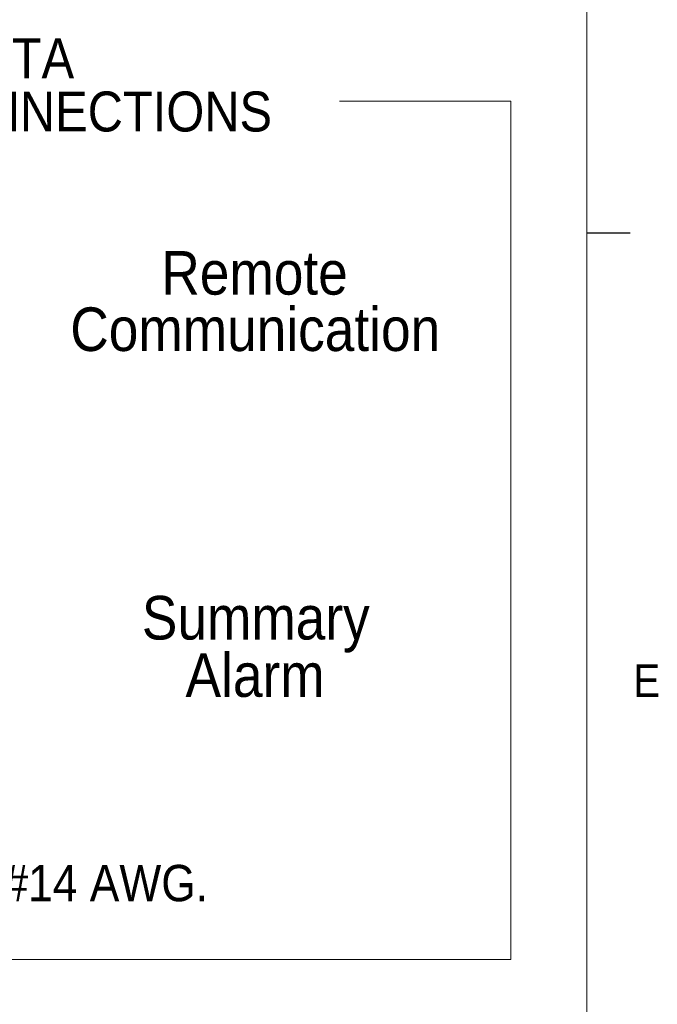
# Paper-space layout '6' of a CAD drawing. Header units: inches. Extents: x 2 to 174, y -5 to 135.
# Tile 25 of 26: x 159 to 174, y 94 to 117. Entities that reach past the tile are written whole.
import ezdxf

# ---------------------------------------------------------------- set-up
doc = ezdxf.new("R2010")
doc.units = ezdxf.units.IN
doc.header["$MEASUREMENT"] = 0
doc.layers.add('FORMAT', color=7, linetype='Continuous')
doc.styles.add('SLDTEXTSTYLE0', font='GOTHIC.TTF', dxfattribs={"width": 0.913})
doc.styles.add('SLDTEXTSTYLE1', font='GOTHIC.TTF', dxfattribs={"width": 0.913})

# ---------------------------------------------------------------- blocks, each defined once
blk = doc.blocks.new('SW_NOTE_67')
at = {"layer": 'FORMAT', "color": 0, "ltscale": 8, "char_height": 1, "attachment_point": 2, "style": 'SLDTEXTSTYLE0'}
for s, insert in [('Remote', (2.5, 1.277)), ('Communication', (2.515, -0.016))]:
    blk.add_mtext(s, dxfattribs=dict(at, insert=insert))
blk = doc.blocks.new('SW_NOTE_68')
at = {"layer": 'FORMAT', "color": 0, "ltscale": 8, "char_height": 1, "attachment_point": 2, "style": 'SLDTEXTSTYLE0'}
for s, insert in [('Summary', (2.969, 1.277)), ('Alarm', (2.953, -0.038))]:
    blk.add_mtext(s, dxfattribs=dict(at, insert=insert))
blk = doc.blocks.new('SW_NOTE_69')
at = {"layer": 'FORMAT', "color": 0, "ltscale": 8, "char_height": 0.91667, "attachment_point": 1, "style": 'SLDTEXTSTYLE1'}
for s, insert in [('OPTIONAL DATA', (0, 1.171)), ('& ALARM CONNECTIONS', (0, -0.051))]:
    blk.add_mtext(s, dxfattribs=dict(at, insert=insert))

psp = doc.layouts.new('6')

# ---------------------------------------------------------------- linework, layer by layer
at = {"layer": 'FORMAT', "lineweight": 0, "ltscale": 8}
psp.add_line((172.183, 3.285), (172.183, 133.285), dxfattribs=at)
at = {"layer": 'FORMAT', "color": 7, "lineweight": 0, "ltscale": 8}
for p, q in [((170.442, 114.636), (166.514, 114.636)), ((170.442, 114.636), (170.442, 94.946)), ((145.742, 94.946), (170.442, 94.946))]:
    psp.add_line(p, q, dxfattribs=at)
at = {"layer": 'FORMAT', "ltscale": 8}
psp.add_line((172.183, 111.613), (173.183, 111.613), dxfattribs=at)

# ---------------------------------------------------------------- block references
at = {"layer": 'FORMAT', "color": 7, "ltscale": 8}
for name, p in [('SW_NOTE_69', (151.475, 114.908)), ('SW_NOTE_67', (162.068, 109.921)), ('SW_NOTE_68', (161.626, 102.01))]:
    psp.add_blockref(name, p, dxfattribs=at)

# ---------------------------------------------------------------- texts
at = {"layer": 'FORMAT', "color": 7, "ltscale": 8, "attachment_point": 1, "style": 'SLDTEXTSTYLE0'}
for s, insert, char_height in [('E', (173.255, 101.721), 0.75), ('Maximum wire gauge is #14 AWG.', (147.84, 97.118), 0.83333)]:
    psp.add_mtext(s, dxfattribs=dict(at, insert=insert, char_height=char_height))

doc.saveas('drawing.dxf')
